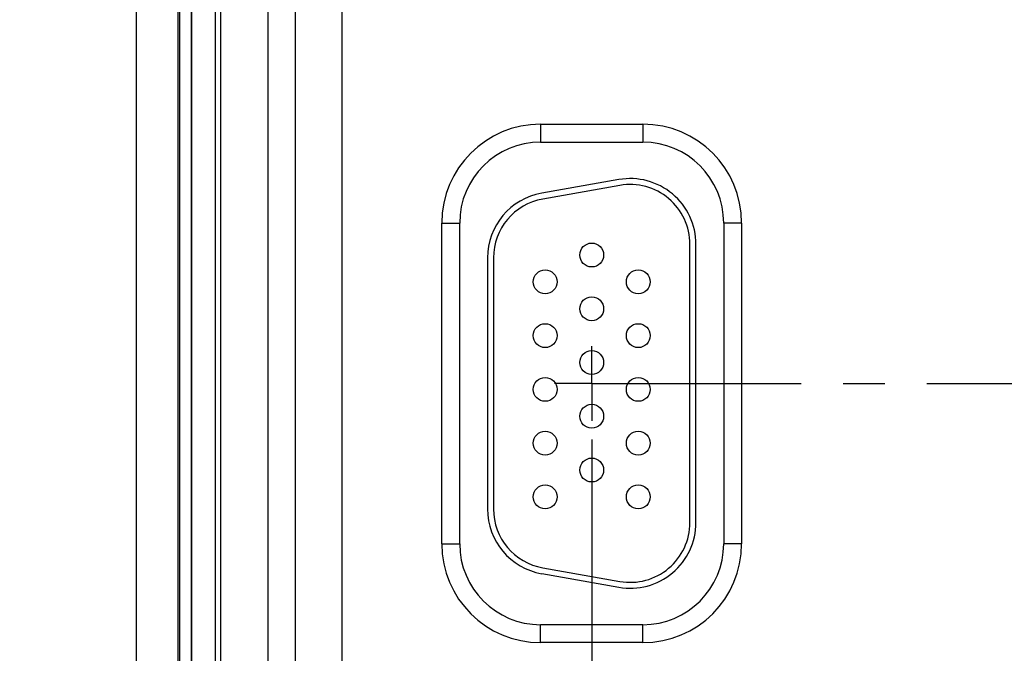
# Model space of a CAD drawing. Header units: inches. Extents: x 0 to 34, y 0 to 22.
# Tile 21 of 29: x 16.1 to 19.4, y 9.3 to 11.4. Entities that reach past the tile are written whole.
import ezdxf

# ---------------------------------------------------------------- set-up
doc = ezdxf.new("R2010")
doc.units = ezdxf.units.IN
doc.header["$LTSCALE"] = 1.87
doc.header["$MEASUREMENT"] = 0
doc.linetypes.add('CENTER', pattern=[0.6, 0.375, -0.075, 0.075, -0.075])
doc.layers.get('0').update_dxf_attribs({"linetype": 'CONTINUOUS'})
for name, color, linetype in [('02___PRT_ALL_AXES', 7, 'CONTINUOUS'), ('DETAIL', 7, 'CONTINUOUS'), ('DIMENSIONS', 7, 'CONTINUOUS')]:
    doc.layers.add(name, color=color, linetype=linetype)
doc.styles.get("Standard").update_dxf_attribs({"font": 'txt', "width": 0.8})
doc.dimstyles.new('DIMSTYLE_3', dxfattribs={"dimtxt": 0.125, "dimasz": 0.18, "dimexe": 0.125, "dimexo": 0.0625, "dimgap": 0.09, "dimtad": 0, "dimtih": 1, "dimtoh": 1, "dimlfac": 0.5, "dimzin": 4, "dimdsep": 46, "dimtxsty": 'STANDARD', "dimblk": '_FILLED', "dimblk1": '_FILLED', "dimblk2": '_FILLED', "dimcen": 0.09, "dimadec": 0, "dimazin": 0, "dimtp": 0.01, "dimtm": 0.01, "dimtfac": 1, "dimtofl": 0, "dimtmove": 0, "dimatfit": 3, "dimldrblk": '_FILLED', "dimfxl": 1, "dimtolj": 1, "dimtzin": 4, "dimarcsym": 0})
doc.dimstyles.get("Standard").update_dxf_attribs({"dimtxt": 0.125, "dimasz": 0.18, "dimexe": 0.125, "dimexo": 0.0625, "dimgap": 0.09, "dimtad": 0, "dimtih": 1, "dimtoh": 1, "dimzin": 4, "dimdsep": 46, "dimtxsty": 'STANDARD', "dimblk": '_FILLED', "dimblk1": '_FILLED', "dimblk2": '_FILLED', "dimcen": 0.09, "dimadec": 0, "dimazin": 0, "dimtol": 1, "dimtp": 0.02, "dimtm": 0.02, "dimtfac": 1, "dimtofl": 0, "dimtmove": 0, "dimatfit": 3, "dimldrblk": '_FILLED', "dimfxl": 1, "dimtolj": 1, "dimtzin": 4, "dimarcsym": 0})

# ---------------------------------------------------------------- blocks, each defined once
blk = doc.blocks.new('*D34')
at = {"layer": 'DIMENSIONS', "color": 2, "linetype": 'CONTINUOUS'}
blk.add_line((18.0168, 9.9929), (18.0168, 7.3519), dxfattribs=at)
at = {"layer": 'DIMENSIONS', "color": 2, "linetype": 'CONTINUOUS', "insert": (17.9543, 7.2894), "char_height": 0.125, "width": 1.225, "attachment_point": 3, "rotation": 90, "line_spacing_factor": 0.9}
blk.add_mtext('4.68{\\Ftxt.shx;\\W1.000000;\\H0.125000; }[118.7]', dxfattribs=at)
blk = doc.blocks.new('_FILLED')
at = {"color": 0, "linetype": 'BYBLOCK'}
blk.add_solid([(0, 0), (-1, 0.174), (-1, -0.174)], dxfattribs=at)
blk = doc.blocks.new('*D35')
at = {"layer": 'DIMENSIONS', "color": 2, "linetype": 'CONTINUOUS'}
blk.add_line((20.1268, 9.9929), (20.1268, 7.3519), dxfattribs=at)
at = {"layer": 'DIMENSIONS', "color": 2, "linetype": 'CONTINUOUS', "insert": (20.0643, 7.2894), "char_height": 0.125, "width": 1.225, "attachment_point": 3, "rotation": 90, "line_spacing_factor": 0.9}
blk.add_mtext('5.73{\\Ftxt.shx;\\W1.000000;\\H0.125000; }[145.5]', dxfattribs=at)
blk = doc.blocks.new('*D36')
at = {"layer": 'DIMENSIONS', "color": 2, "linetype": 'CONTINUOUS'}
blk.add_line((21.1818, 10.3728), (21.1818, 7.3519), dxfattribs=at)
at = {"layer": 'DIMENSIONS', "color": 2, "linetype": 'CONTINUOUS', "insert": (21.1193, 7.2894), "char_height": 0.125, "width": 1.225, "attachment_point": 3, "rotation": 90, "line_spacing_factor": 0.9}
blk.add_mtext('6.26{\\Ftxt.shx;\\W1.000000;\\H0.125000; }[158.9]', dxfattribs=at)
blk = doc.blocks.new('*D37')
at = {"layer": 'DIMENSIONS', "color": 2, "linetype": 'CONTINUOUS'}
blk.add_line((22.2368, 9.9929), (22.2368, 7.3519), dxfattribs=at)
at = {"layer": 'DIMENSIONS', "color": 2, "linetype": 'CONTINUOUS', "insert": (22.1743, 7.2894), "char_height": 0.125, "width": 1.225, "attachment_point": 3, "rotation": 90, "line_spacing_factor": 0.9}
blk.add_mtext('6.79{\\Ftxt.shx;\\W1.000000;\\H0.125000; }[172.3]', dxfattribs=at)
blk = doc.blocks.new('*D38')
at = {"layer": 'DIMENSIONS', "color": 2, "linetype": 'CONTINUOUS'}
blk.add_line((24.3468, 9.9929), (24.3468, 7.3519), dxfattribs=at)
at = {"layer": 'DIMENSIONS', "color": 2, "linetype": 'CONTINUOUS', "insert": (24.2843, 7.2894), "char_height": 0.125, "width": 1.225, "attachment_point": 3, "rotation": 90, "line_spacing_factor": 0.9}
blk.add_mtext('7.84{\\Ftxt.shx;\\W1.000000;\\H0.125000; }[199.1]', dxfattribs=at)

msp = doc.modelspace()

# ---------------------------------------------------------------- linework, layer by layer
at = {"color": 7, "linetype": 'CONTINUOUS'}
for p, q in [((16.7744, 9.1059), (16.7744, 14.7329)), ((16.9319, 14.7329), (16.9319, 8.877)), ((16.6367, 14.6208), (16.6367, 9.0733)), ((16.6761, 14.6208), (16.6761, 9.1126)), ((16.6769, 14.6216), (16.6769, 9.1118)), ((16.7556, 14.6216), (16.7556, 9.1086)), ((17.1814, 8.3857), (17.1814, 14.6311)), ((17.0254, 8.5417), (17.0254, 14.4752)), ((17.8458, 11.0485), (18.1878, 11.0485)), ((17.8458, 11.0485), (17.8458, 10.9885)), ((18.1878, 11.0485), (18.1878, 10.9885)), ((17.8458, 10.9885), (18.1878, 10.9885)), ((18.1076, 10.8631), (17.8496, 10.8176)), ((18.111, 10.8434), (17.853, 10.7979)), ((17.5147, 10.7174), (17.5747, 10.7174)), ((17.5147, 9.6434), (17.5147, 10.7174)), ((17.5747, 9.6434), (17.5747, 10.7174)), ((18.5188, 10.7174), (18.4588, 10.7174)), ((18.4588, 10.7174), (18.4588, 9.6434)), ((18.5188, 10.7174), (18.5188, 9.6434)), ((18.3458, 9.7144), (18.3458, 10.6464)), ((18.3658, 9.7144), (18.3658, 10.6464)), ((17.6678, 10.6009), (17.6678, 9.7599)), ((17.6878, 10.6009), (17.6878, 9.7599)), ((17.5147, 9.6434), (17.5747, 9.6434)), ((18.5188, 9.6434), (18.4588, 9.6434)), ((17.853, 9.563), (18.111, 9.5175)), ((17.8496, 9.5433), (18.1076, 9.4978)), ((18.1878, 9.3724), (17.8458, 9.3724)), ((17.8458, 9.3124), (17.8458, 9.3724)), ((18.1878, 9.3124), (18.1878, 9.3724)), ((18.1878, 9.3124), (17.8458, 9.3124))]:
    msp.add_line(p, q, dxfattribs=at)
for centre in [(18.0168, 10.6104), (17.8608, 10.5204), (18.1728, 10.5204), (18.0168, 10.4304), (17.8608, 10.3404), (18.1728, 10.3404), (18.0168, 10.2504), (17.8608, 10.1604), (18.1728, 10.1604), (18.0168, 10.0704), (17.8608, 9.9804), (18.1728, 9.9804), (18.0168, 9.8904), (17.8608, 9.8004), (18.1728, 9.8004)]:
    msp.add_circle(centre, 0.04, dxfattribs=at)
for centre, radius, start, end in [((17.8458, 10.7174), 0.3311, 90, 180), ((18.1878, 10.7174), 0.3311, 0, 90), ((17.8458, 10.7174), 0.2711, 90, 180), ((18.1878, 10.7174), 0.2711, 0, 90), ((18.1458, 10.6464), 0.22, 0, 100), ((17.8878, 10.6009), 0.22, 100, 180), ((18.1458, 10.6464), 0.2, 0, 100), ((17.8878, 10.6009), 0.2, 100, 180), ((17.8878, 9.7599), 0.22, 180, 260), ((17.8878, 9.7599), 0.2, 180, 260), ((18.1458, 9.7144), 0.22, 260, 360), ((18.1458, 9.7144), 0.2, 260, 360), ((17.8458, 9.6434), 0.3311, 180, 270), ((17.8458, 9.6434), 0.2711, 180, 270), ((18.1878, 9.6434), 0.3311, 270, 360), ((18.1878, 9.6434), 0.2711, 270, 360)]:
    msp.add_arc(centre, radius, start, end, dxfattribs=at)
at = {"layer": '02___PRT_ALL_AXES', "color": 3, "linetype": 'CONTINUOUS'}
for p, q in [((16.4911, 14.5584), (16.4911, 9.1082)), ((16.6311, 14.5584), (16.6311, 9.1082))]:
    msp.add_line(p, q, dxfattribs=at)
at = {"layer": '02___PRT_ALL_AXES', "color": 7, "linetype": 'CENTER'}
for q in [(18.0168, 10.3054), (17.8918, 10.1804), (20.0018, 10.1804), (18.0168, 10.0554)]:
    msp.add_line((18.0168, 10.1804), q, dxfattribs=at)

# ---------------------------------------------------------------- dimensions: what is measured, and where the dimension line sits
at = {"layer": 'DIMENSIONS', "color": 2, "linetype": 'CONTINUOUS'}
for feature_location, offset, origin, picture, middle in [((21.1818, 10.3728), (0, -3.0209), (8.6667, 10.4353), '*D36', (21.1818, 6.6769)), ((18.0168, 9.9929), (0, -2.641), (8.6667, 10.0554), '*D34', (18.0168, 6.6769)), ((20.1268, 9.9929), (0, -2.641), (8.6667, 10.0554), '*D35', (20.1268, 6.6769)), ((22.2368, 9.9929), (0, -2.641), (8.6667, 10.0554), '*D37', (22.2368, 6.6769)), ((24.3468, 9.9929), (0, -2.641), (8.6667, 10.0554), '*D38', (24.3468, 6.6769))]:
    dim = msp.add_ordinate_dim(feature_location=feature_location, offset=offset, dtype=1, origin=origin, dimstyle='DIMSTYLE_3', override={"dimtad": 1, "dimtih": 0, "dimtoh": 0}, dxfattribs=at)
    dim.commit()
    dim.dimension.update_dxf_attribs({"geometry": picture, "text_midpoint": middle})

# ---------------------------------------------------------------- leaders
at = {"layer": 'DETAIL', "color": 2, "linetype": 'CONTINUOUS'}
msp.add_leader([(15.6331, 9.7122), (17.3112, 5.7894), (17.4912, 5.7894)], dimstyle='STANDARD', override={"dimtad": 0}, dxfattribs=at)

doc.saveas('drawing.dxf')
